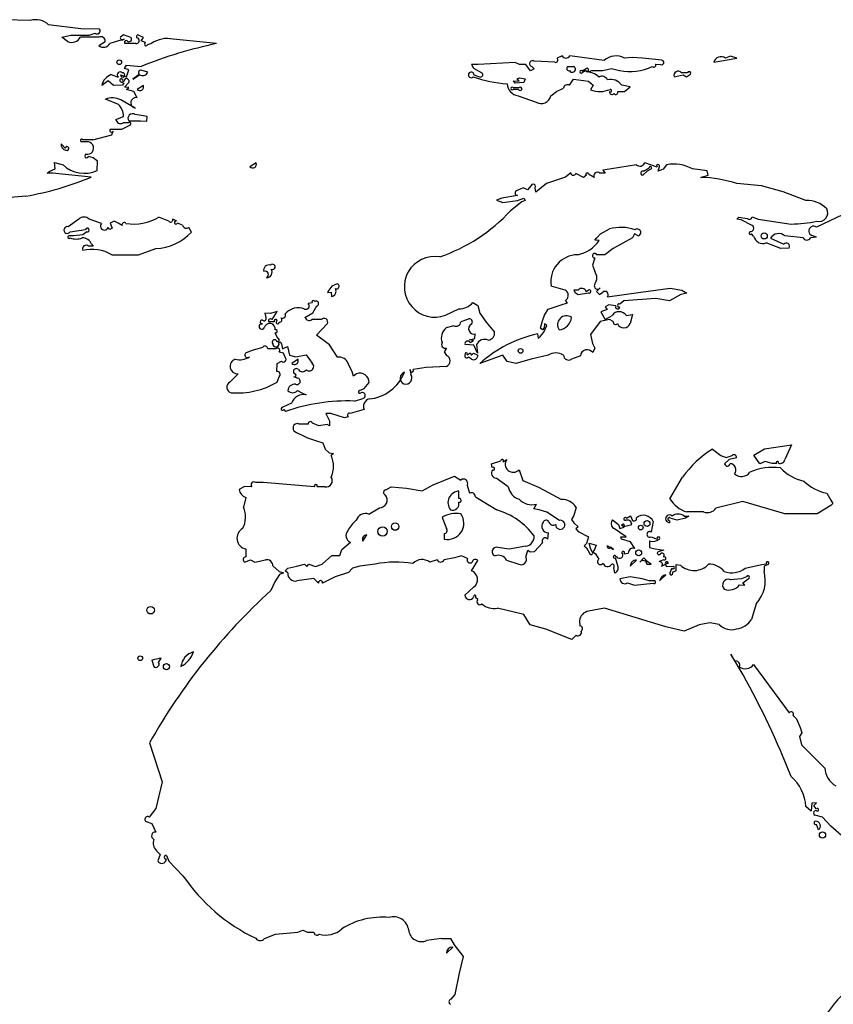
# Model space of a CAD drawing. Extents: x 0 to 10, y 0 to 4.8.
# Tile 7 of 11: x 4.2 to 6.2, y 2.5 to 4.8. Entities that reach past the tile are written whole.
import ezdxf

# ---------------------------------------------------------------- set-up
doc = ezdxf.new("R2010")
doc.units = 0

msp = doc.modelspace()

# ---------------------------------------------------------------- linework, layer by layer
at = {"layer": 'Default', "color": 7, "linetype": 'CONTINUOUS'}
for p, q in [((4.236996, 4.8125), (4.177296, 4.813844)), ((4.358293, 4.7925), (4.281041, 4.80237)), ((4.402784, 4.791974), (4.358293, 4.7925)), ((4.378163, 4.777465), (4.392234, 4.7825)), ((4.312484, 4.772483), (4.334218, 4.7775)), ((4.326356, 4.7625), (4.312484, 4.772483)), ((4.334218, 4.7775), (4.378163, 4.777465)), ((4.401026, 4.7725), (4.356901, 4.772529)), ((4.401174, 4.752612), (4.415902, 4.762332)), ((4.46172, 4.767837), (4.42734, 4.75724)), ((4.459872, 4.778124), (4.452641, 4.772606)), ((4.477755, 4.772071), (4.459872, 4.778124)), ((4.489579, 4.757282), (4.463442, 4.757144)), ((4.507831, 4.771941), (4.497734, 4.776484)), ((4.502017, 4.763576), (4.507831, 4.771941)), ((4.512756, 4.759859), (4.502017, 4.763576)), ((4.527227, 4.757309), (4.517656, 4.754168)), ((4.682734, 4.757163), (4.578804, 4.7675)), ((5.397286, 4.712034), (5.308803, 4.707391)), ((5.407577, 4.707432), (5.397286, 4.712034)), ((5.49217, 4.7125), (5.44245, 4.71525)), ((5.509359, 4.727686), (5.497531, 4.722529)), ((5.609737, 4.717193), (5.528093, 4.727802)), ((5.677314, 4.723975), (5.658836, 4.7225)), ((5.701533, 4.7225), (5.677314, 4.723975)), ((5.748231, 4.717261), (5.701533, 4.7225)), ((5.8725, 4.7125), (5.927352, 4.72262)), ((5.912366, 4.7275), (5.900099, 4.722213)), ((5.927352, 4.72262), (5.912366, 4.7275)), ((4.462285, 4.6978), (4.467346, 4.705817)), ((4.472729, 4.694659), (4.462285, 4.6978)), ((4.467346, 4.705817), (4.502565, 4.702577)), ((4.467575, 4.677585), (4.472729, 4.694659)), ((4.518071, 4.689096), (4.504723, 4.6925)), ((5.308803, 4.707391), (5.29257, 4.707563)), ((5.29257, 4.707563), (5.297263, 4.69817)), ((5.297263, 4.69817), (5.317633, 4.687331)), ((5.42261, 4.707351), (5.407577, 4.707432)), ((5.433833, 4.69213), (5.42261, 4.707351)), ((5.44292, 4.696674), (5.433833, 4.69213)), ((5.43678, 4.702739), (5.44292, 4.696674)), ((5.522414, 4.702401), (5.536758, 4.7025)), ((5.557398, 4.692418), (5.566758, 4.6975)), ((5.565067, 4.6925), (5.5575, 4.6875)), ((5.571898, 4.6894), (5.580718, 4.6925)), ((5.58274, 4.686732), (5.571898, 4.6894)), ((5.580718, 4.6925), (5.606943, 4.6925)), ((5.606943, 4.6925), (5.627311, 4.697646)), ((5.627311, 4.697646), (5.646994, 4.6925)), ((5.733049, 4.707791), (5.744706, 4.7075)), ((5.809186, 4.6875), (5.795064, 4.6875)), ((4.423706, 4.66787), (4.408054, 4.657208)), ((4.436408, 4.657418), (4.423706, 4.66787)), ((4.430346, 4.683117), (4.447145, 4.677273)), ((4.452464, 4.666826), (4.460763, 4.662854)), ((4.452639, 4.682614), (4.467575, 4.677585)), ((4.460763, 4.662854), (4.457721, 4.657496)), ((4.462177, 4.653037), (4.4725, 4.664079)), ((4.497832, 4.683248), (4.4825, 4.6725)), ((4.4825, 4.6725), (4.498364, 4.682848)), ((5.298567, 4.682135), (5.311683, 4.677415)), ((5.3975, 4.6625), (5.393382, 4.66785)), ((5.393382, 4.66785), (5.406762, 4.66717)), ((5.417619, 4.664385), (5.3975, 4.6625)), ((5.402255, 4.67286), (5.407559, 4.675296)), ((5.406762, 4.66717), (5.402255, 4.67286)), ((5.407559, 4.675296), (5.421257, 4.67287)), ((5.421257, 4.67287), (5.417619, 4.664385)), ((5.527437, 4.657443), (5.536657, 4.672553)), ((5.536657, 4.672553), (5.5727, 4.667104)), ((5.5727, 4.667104), (5.584152, 4.657657)), ((5.7775, 4.6775), (5.798711, 4.6825)), ((5.798711, 4.6825), (5.807403, 4.677626)), ((5.807403, 4.677626), (5.814096, 4.682668)), ((4.457721, 4.657496), (4.436408, 4.657418)), ((4.472685, 4.652253), (4.462177, 4.653037)), ((4.467453, 4.64745), (4.472685, 4.652253)), ((4.485111, 4.642789), (4.467453, 4.64745)), ((4.49271, 4.627814), (4.485111, 4.642789)), ((4.50761, 4.657367), (4.4925, 4.6475)), ((5.392312, 4.652503), (5.406758, 4.6525)), ((5.405067, 4.6475), (5.3925, 4.6475)), ((5.482548, 4.632554), (5.49609, 4.6425)), ((5.49609, 4.6425), (5.512653, 4.650875)), ((5.584152, 4.657657), (5.577067, 4.646627)), ((5.642989, 4.642774), (5.658756, 4.6425)), ((5.672634, 4.653987), (5.652032, 4.657482)), ((5.658756, 4.6425), (5.672634, 4.653987)), ((4.447831, 4.611759), (4.416939, 4.624019)), ((4.48783, 4.603055), (4.453486, 4.622378)), ((5.404283, 4.6325), (5.4475, 4.6175)), ((4.441931, 4.575916), (4.459707, 4.582558)), ((4.472146, 4.5675), (4.458978, 4.5675)), ((4.4725, 4.5725), (4.500991, 4.5725)), ((4.516587, 4.582853), (4.487896, 4.5875)), ((4.500991, 4.5725), (4.516105, 4.572131)), ((4.516105, 4.572131), (4.516587, 4.582853)), ((4.42841, 4.552853), (4.456112, 4.5525)), ((4.432303, 4.539434), (4.435316, 4.547813)), ((4.456112, 4.5525), (4.474882, 4.562524)), ((4.372131, 4.5225), (4.360372, 4.522277)), ((4.38672, 4.5275), (4.36316, 4.5275)), ((4.38672, 4.5275), (4.432303, 4.539434)), ((4.311144, 4.517616), (4.320393, 4.507279)), ((4.387598, 4.483722), (4.376072, 4.4875)), ((4.397868, 4.476353), (4.387598, 4.483722)), ((4.397136, 4.454065), (4.397868, 4.476353)), ((4.277583, 4.447427), (4.283497, 4.4525)), ((4.283497, 4.4525), (4.296648, 4.45774)), ((4.296648, 4.45774), (4.295182, 4.472751)), ((4.295182, 4.472751), (4.31542, 4.467282)), ((4.77761, 4.472367), (4.7625, 4.4625)), ((5.627634, 4.4575), (5.606882, 4.454679)), ((5.606882, 4.454679), (5.61265, 4.44769)), ((5.68714, 4.4675), (5.627634, 4.4575)), ((5.713214, 4.452461), (5.7025, 4.4425)), ((5.704336, 4.452317), (5.717435, 4.460327)), ((5.73651, 4.46214), (5.70733, 4.472212)), ((5.72175, 4.45726), (5.713214, 4.452461)), ((5.739098, 4.452138), (5.742553, 4.463348)), ((5.751184, 4.457293), (5.739098, 4.452138)), ((5.759211, 4.4675), (5.751184, 4.457293)), ((5.856368, 4.452867), (5.821142, 4.4575)), ((5.859173, 4.44234), (5.856368, 4.452867)), ((4.289867, 4.4475), (4.277583, 4.447427)), ((4.382712, 4.437795), (4.289867, 4.4475)), ((5.5175, 4.437513), (5.472484, 4.4225)), ((5.530023, 4.448125), (5.5175, 4.437513)), ((5.560643, 4.436902), (5.542273, 4.446944)), ((5.567525, 4.442527), (5.560643, 4.436902)), ((5.58641, 4.437134), (5.572524, 4.445118)), ((5.61265, 4.44769), (5.599532, 4.4475)), ((5.841649, 4.437154), (5.859173, 4.44234)), ((5.416053, 4.412628), (5.402311, 4.406047)), ((5.426939, 4.407168), (5.416053, 4.412628)), ((5.435086, 4.417764), (5.426939, 4.407168)), ((5.446371, 4.402006), (5.445175, 4.412465)), ((5.472484, 4.4225), (5.446371, 4.402006)), ((5.986112, 4.4175), (5.927606, 4.422359)), ((6.038589, 4.4025), (5.986112, 4.4175)), ((5.365547, 4.3877), (5.352499, 4.382499)), ((5.352499, 4.382499), (5.367478, 4.377479)), ((5.40306, 4.394015), (5.365547, 4.3877)), ((5.367478, 4.377479), (5.402397, 4.382411)), ((5.402397, 4.382411), (5.417996, 4.38752)), ((5.420789, 4.382144), (5.412737, 4.37846)), ((5.417996, 4.38752), (5.420789, 4.382144)), ((6.092853, 4.382274), (6.038589, 4.4025)), ((5.412737, 4.37846), (5.386256, 4.3575)), ((4.353077, 4.337729), (4.327638, 4.319275)), ((4.407714, 4.327176), (4.377874, 4.337512)), ((4.437502, 4.332498), (4.427891, 4.327699)), ((4.447525, 4.327473), (4.437502, 4.332498)), ((4.568496, 4.3325), (4.544677, 4.3425)), ((4.587639, 4.332673), (4.577971, 4.337768)), ((5.927655, 4.337376), (5.93264, 4.3425)), ((5.937681, 4.33599), (5.927655, 4.337376)), ((5.93264, 4.3425), (5.952369, 4.33932)), ((5.964537, 4.322409), (5.937681, 4.33599)), ((5.963845, 4.343034), (5.978764, 4.337603)), ((5.978764, 4.337603), (6.057639, 4.325727)), ((6.18011, 4.348124), (6.11774, 4.318343)), ((4.33259, 4.3075), (4.369158, 4.3125)), ((4.427358, 4.312715), (4.423476, 4.317568)), ((4.432615, 4.316146), (4.427358, 4.312715)), ((4.427891, 4.327699), (4.432615, 4.316146)), ((4.456814, 4.322179), (4.447525, 4.327473)), ((4.601396, 4.322866), (4.589241, 4.327669)), ((4.6225, 4.306636), (4.616283, 4.31787)), ((5.601283, 4.302282), (5.622663, 4.314131)), ((4.340663, 4.2975), (4.329267, 4.297852)), ((4.362527, 4.299863), (4.340663, 4.2975)), ((4.372293, 4.307068), (4.362527, 4.299863)), ((5.587745, 4.287323), (5.592629, 4.292687)), ((5.597858, 4.286529), (5.587745, 4.287323)), ((5.592629, 4.292687), (5.601283, 4.302282)), ((5.678008, 4.292721), (5.631799, 4.267538)), ((5.682296, 4.302199), (5.678008, 4.292721)), ((5.691293, 4.297404), (5.682296, 4.302199)), ((5.96774, 4.296608), (5.962701, 4.302101)), ((6.008187, 4.292263), (6.03973, 4.2775)), ((6.085815, 4.292857), (6.042585, 4.297425)), ((6.118117, 4.294646), (6.103722, 4.29287)), ((6.118117, 4.294646), (6.107306, 4.298198)), ((4.387493, 4.272493), (4.376521, 4.2725)), ((4.383272, 4.27726), (4.387493, 4.272493)), ((4.49619, 4.25213), (4.53728, 4.266994)), ((5.631799, 4.267538), (5.612068, 4.252244)), ((6.032428, 4.2675), (5.997588, 4.280447)), ((6.052829, 4.268231), (6.032428, 4.2675)), ((4.4325, 4.2525), (4.49619, 4.25213)), ((5.587726, 4.244639), (5.582445, 4.22756)), ((5.612068, 4.252244), (5.59234, 4.2525)), ((5.582445, 4.22756), (5.587541, 4.212463)), ((4.951519, 4.167264), (4.947905, 4.162254)), ((4.958829, 4.1775), (4.951519, 4.167264)), ((4.971115, 4.18262), (4.958829, 4.1775)), ((5.516806, 4.167738), (5.482974, 4.177231)), ((5.547653, 4.167743), (5.537805, 4.167706)), ((5.537805, 4.167706), (5.540778, 4.162333)), ((5.574096, 4.168071), (5.567267, 4.163532)), ((5.600775, 4.172855), (5.591917, 4.1642)), ((5.697523, 4.1625), (5.76758, 4.172571)), ((5.76758, 4.172571), (5.795707, 4.16785)), ((5.795707, 4.16785), (5.808117, 4.160351)), ((4.947905, 4.162254), (4.956982, 4.162782)), ((4.956982, 4.162782), (4.9575, 4.1525)), ((5.517379, 4.142646), (5.522147, 4.147511)), ((5.540778, 4.162333), (5.5475, 4.1575)), ((5.5475, 4.1575), (5.572291, 4.161199)), ((5.591917, 4.1642), (5.599168, 4.156921)), ((5.599168, 4.156921), (5.606676, 4.162551)), ((5.618265, 4.152099), (5.697523, 4.1625)), ((5.733544, 4.1475), (5.657463, 4.142459)), ((5.766232, 4.142396), (5.733544, 4.1475)), ((5.793131, 4.1575), (5.766232, 4.142396)), ((5.808117, 4.160351), (5.793131, 4.1575)), ((4.911628, 4.137151), (4.902147, 4.135751)), ((4.912865, 4.113571), (4.922525, 4.129873)), ((5.230451, 4.107713), (5.262705, 4.122922)), ((5.295771, 4.137854), (5.307857, 4.130816)), ((5.307857, 4.130816), (5.312284, 4.112643)), ((5.4675, 4.108061), (5.47647, 4.122574)), ((5.47647, 4.122574), (5.507464, 4.132461)), ((5.507464, 4.132461), (5.522604, 4.137622)), ((5.522604, 4.137622), (5.517379, 4.142646)), ((5.617614, 4.121153), (5.601905, 4.115681)), ((5.62125, 4.1325), (5.612164, 4.128072)), ((5.612164, 4.128072), (5.617614, 4.121153)), ((5.6378, 4.130207), (5.62125, 4.1325)), ((5.657463, 4.142459), (5.647652, 4.134195)), ((4.81174, 4.112166), (4.798104, 4.112804)), ((4.798104, 4.112804), (4.800991, 4.102681)), ((4.827852, 4.116599), (4.81174, 4.112166)), ((4.815472, 4.097171), (4.827852, 4.116599)), ((4.894234, 4.102646), (4.912865, 4.113571)), ((4.933345, 4.0975), (4.910366, 4.0975)), ((5.283353, 4.097846), (5.267294, 4.092077)), ((5.312284, 4.112643), (5.327861, 4.090872)), ((5.462373, 4.093938), (5.4675, 4.108061)), ((5.622653, 4.097502), (5.600325, 4.092731)), ((5.601905, 4.115681), (5.612211, 4.097292)), ((5.612211, 4.097292), (5.628857, 4.107384)), ((5.631718, 4.09274), (5.622653, 4.097502)), ((5.663175, 4.107181), (5.677667, 4.109224)), ((5.677667, 4.109224), (5.6725, 4.088286)), ((4.820914, 4.092137), (4.807813, 4.09229)), ((4.921875, 4.059974), (4.947513, 4.087114)), ((5.250355, 4.0825), (5.232224, 4.077507)), ((5.327861, 4.090872), (5.347952, 4.067517)), ((5.457488, 4.077133), (5.462373, 4.093938)), ((5.462652, 4.072738), (5.457488, 4.077133)), ((5.466898, 4.077269), (5.462652, 4.072738)), ((5.46601, 4.067316), (5.47252, 4.082995)), ((5.467385, 4.08736), (5.466898, 4.077269)), ((5.47252, 4.082995), (5.467385, 4.08736)), ((5.600325, 4.092731), (5.577137, 4.061459)), ((4.822132, 4.066048), (4.828256, 4.052544)), ((4.952635, 4.037301), (4.921875, 4.059974)), ((5.286988, 4.048718), (5.300591, 4.05216)), ((5.300591, 4.05216), (5.301587, 4.062853)), ((5.450967, 4.063063), (5.452403, 4.052614)), ((5.452403, 4.052614), (5.45745, 4.057443)), ((5.45745, 4.057443), (5.46601, 4.067316)), ((5.577137, 4.061459), (5.5825, 4.040056)), ((4.792332, 4.030906), (4.767735, 4.023496)), ((4.824676, 4.0275), (4.805165, 4.027247)), ((4.837714, 4.039554), (4.840592, 4.027307)), ((4.840592, 4.027307), (4.852081, 4.032773)), ((4.852081, 4.032773), (4.854689, 4.022562)), ((4.97243, 4.007584), (4.952635, 4.037301)), ((5.232679, 4.02931), (5.227241, 4.019877)), ((5.29787, 4.036258), (5.277176, 4.03804)), ((5.297771, 4.047086), (5.286988, 4.048718)), ((5.289094, 4.042138), (5.297771, 4.047086)), ((5.306654, 4.017075), (5.29787, 4.036258)), ((5.304907, 4.037481), (5.306654, 4.017075)), ((5.5825, 4.040056), (5.587634, 4.02899)), ((5.587634, 4.02899), (5.582738, 4.01844)), ((4.767735, 4.023496), (4.753467, 4.017858)), ((4.842739, 4.016778), (4.832142, 4.019178)), ((4.8475, 4.00562), (4.842739, 4.016778)), ((4.854689, 4.022562), (4.856956, 4.012476)), ((4.856956, 4.012476), (4.872301, 4.007891)), ((4.87761, 4.002367), (4.8625, 3.9925)), ((4.872301, 4.007891), (4.897058, 4.012759)), ((4.897058, 4.012759), (4.911455, 3.992733)), ((5.227241, 4.019877), (5.23274, 4.011744)), ((5.282259, 4.013323), (5.289096, 4.018071)), ((5.2925, 4.0025), (5.285533, 4.007835)), ((5.289096, 4.018071), (5.292509, 4.012491)), ((5.292509, 4.012491), (5.297304, 4.01712)), ((5.297304, 4.01712), (5.307694, 4.012237)), ((5.367924, 4.012515), (5.3125, 3.9925)), ((5.377767, 3.997312), (5.367924, 4.012515)), ((5.435274, 4.002738), (5.398684, 3.9925)), ((5.476462, 4.012137), (5.435274, 4.002738)), ((5.553115, 4.010402), (5.531879, 4.0025)), ((4.827144, 3.973449), (4.827355, 3.992312)), ((4.827355, 3.992312), (4.838019, 3.997783)), ((5.0075, 3.972412), (4.997664, 3.99223)), ((5.183903, 3.983044), (5.153241, 3.977831)), ((5.232497, 3.985013), (5.183903, 3.983044)), ((5.398684, 3.9925), (5.377767, 3.997312)), ((4.734264, 3.967673), (4.714664, 3.9475)), ((4.827737, 3.947879), (4.832676, 3.960712)), ((4.866954, 3.961081), (4.877468, 3.957505)), ((5.01064, 3.961902), (5.0075, 3.972412)), ((5.017762, 3.9675), (5.01064, 3.961902)), ((5.14584, 3.978079), (5.1475, 3.965744)), ((5.024892, 3.927788), (5.035614, 3.932381)), ((5.035614, 3.932381), (5.047574, 3.946472)), ((4.87602, 3.927867), (4.886776, 3.9225)), ((4.886776, 3.9225), (4.897286, 3.91734)), ((5.012375, 3.9025), (5.032735, 3.908509)), ((4.862412, 3.897427), (4.841224, 3.887605)), ((4.843838, 3.882613), (4.8475, 3.8775)), ((4.95624, 3.8725), (4.944243, 3.872853)), ((4.944243, 3.872853), (4.946382, 3.867727)), ((4.946382, 3.867727), (4.952784, 3.855071)), ((4.973472, 3.8675), (4.95624, 3.8725)), ((4.988732, 3.8625), (4.973472, 3.8675)), ((4.997789, 3.864889), (4.988732, 3.8625)), ((5.035771, 3.882146), (5.002706, 3.872927)), ((4.902159, 3.847278), (4.880642, 3.8475)), ((4.927737, 3.843174), (4.912492, 3.849961)), ((4.94773, 3.846415), (4.927737, 3.843174)), ((4.952793, 3.843058), (4.94773, 3.846415)), ((4.952784, 3.855071), (4.952793, 3.843058)), ((4.921594, 3.807441), (4.937061, 3.802758)), ((4.937061, 3.802758), (4.942505, 3.787495)), ((5.993495, 3.78786), (6.058292, 3.7975)), ((6.058292, 3.7975), (6.042437, 3.762425)), ((4.942505, 3.787495), (4.952279, 3.778691)), ((4.952279, 3.778691), (4.962732, 3.777165)), ((4.962732, 3.777165), (4.957228, 3.772083)), ((5.869641, 3.787726), (5.88908, 3.772137)), ((5.88908, 3.772137), (5.901927, 3.767164)), ((5.901927, 3.767164), (5.916425, 3.7725)), ((5.926295, 3.76713), (5.909028, 3.762865)), ((5.968104, 3.772732), (5.993495, 3.78786)), ((5.9825, 3.7525), (5.968104, 3.772732)), ((5.340202, 3.752748), (5.362517, 3.759915)), ((5.342261, 3.74342), (5.340202, 3.752748)), ((5.368699, 3.756992), (5.377006, 3.762805)), ((5.909028, 3.762865), (5.898333, 3.752259)), ((5.995323, 3.757731), (5.9825, 3.7525)), ((6.012294, 3.752925), (5.995323, 3.757731)), ((6.022682, 3.752826), (6.012294, 3.752925)), ((5.200571, 3.702161), (5.252232, 3.7225)), ((5.252232, 3.7225), (5.26728, 3.713697)), ((5.406362, 3.737996), (5.415618, 3.71262)), ((5.767139, 3.668515), (5.7975, 3.720523)), ((4.749501, 3.697832), (4.737145, 3.690777)), ((4.767223, 3.697307), (4.749501, 3.697832)), ((4.794396, 3.707691), (4.776656, 3.7075)), ((4.917221, 3.697306), (4.794396, 3.707691)), ((4.94213, 3.6975), (4.92313, 3.69719)), ((5.087418, 3.690416), (5.100257, 3.69774)), ((5.100257, 3.69774), (5.137372, 3.694335)), ((5.174519, 3.6875), (5.200571, 3.702161)), ((5.282422, 3.701434), (5.287605, 3.68241)), ((5.380651, 3.697625), (5.35188, 3.717733)), ((5.415618, 3.71262), (5.452802, 3.696903)), ((5.452802, 3.696903), (5.507699, 3.667348)), ((5.137372, 3.694335), (5.174519, 3.6875)), ((5.262145, 3.669216), (5.262766, 3.687037)), ((5.302276, 3.673655), (5.353162, 3.642534)), ((6.14268, 3.68218), (6.1525, 3.665499)), ((4.752673, 3.672263), (4.747133, 3.648972)), ((5.441876, 3.64485), (5.447865, 3.655966)), ((5.941832, 3.6625), (5.877296, 3.646157)), ((6.0425, 3.6325), (5.941832, 3.6625)), ((6.152615, 3.65259), (6.119344, 3.6325)), ((6.1525, 3.665499), (6.15713, 3.657694)), ((6.15713, 3.657694), (6.152615, 3.65259)), ((5.047177, 3.632286), (5.072361, 3.647502)), ((5.454191, 3.642662), (5.441876, 3.64485)), ((5.472733, 3.636463), (5.454191, 3.642662)), ((5.502982, 3.617283), (5.472733, 3.636463)), ((5.537867, 3.628983), (5.53214, 3.619149)), ((5.542917, 3.648316), (5.537867, 3.628983)), ((5.66321, 3.6225), (5.673302, 3.627913)), ((5.673302, 3.627913), (5.678053, 3.617208)), ((5.801272, 3.6275), (5.812761, 3.627108)), ((5.812761, 3.627108), (5.804361, 3.6225)), ((5.848037, 3.6375), (5.807655, 3.637376)), ((6.119344, 3.6325), (6.0425, 3.6325)), ((5.222344, 3.624148), (5.2325, 3.597638)), ((5.53214, 3.619149), (5.537358, 3.610949)), ((5.537358, 3.610949), (5.547877, 3.601813)), ((5.630174, 3.618123), (5.644395, 3.607691)), ((5.644395, 3.607691), (5.647269, 3.597865)), ((5.658091, 3.600718), (5.651933, 3.605936)), ((5.657439, 3.602572), (5.675993, 3.607134)), ((5.727704, 3.614484), (5.72285, 3.589287)), ((5.765541, 3.617606), (5.7675, 3.6125)), ((5.784796, 3.6175), (5.767693, 3.622503)), ((5.804361, 3.6225), (5.784796, 3.6175)), ((5.0325, 3.5675), (5.04261, 3.582367)), ((5.227135, 3.58596), (5.2275, 3.5725)), ((5.475179, 3.572203), (5.476581, 3.587739)), ((5.547877, 3.601813), (5.54211, 3.596771)), ((5.54211, 3.596771), (5.547586, 3.590439)), ((5.547586, 3.590439), (5.572395, 3.577584)), ((5.66289, 3.578227), (5.632268, 3.598546)), ((5.647269, 3.597865), (5.658091, 3.600718)), ((4.982686, 3.54784), (5.002792, 3.564865)), ((5.422452, 3.555241), (5.382737, 3.548472)), ((5.443478, 3.542432), (5.4625, 3.563307)), ((5.567516, 3.562073), (5.562071, 3.556642)), ((5.562071, 3.556642), (5.56774, 3.55176)), ((5.572395, 3.577584), (5.567516, 3.562073)), ((5.5775, 3.550652), (5.573796, 3.56287)), ((5.573796, 3.56287), (5.591318, 3.557869)), ((5.591318, 3.557869), (5.586852, 3.547265)), ((5.617384, 3.557361), (5.6325, 3.5475)), ((5.649554, 3.577827), (5.66289, 3.578227)), ((5.651893, 3.572471), (5.649554, 3.577827)), ((5.672868, 3.566039), (5.651893, 3.572471)), ((5.683125, 3.55), (5.672868, 3.566039)), ((5.718335, 3.567922), (5.718459, 3.552143)), ((5.72239, 3.577593), (5.736957, 3.572211)), ((4.7525, 3.549109), (4.752757, 3.530134)), ((4.935351, 3.5125), (4.958362, 3.532848)), ((4.958362, 3.532848), (4.977852, 3.533405)), ((4.977852, 3.533405), (4.982686, 3.54784)), ((5.268602, 3.532583), (5.251921, 3.527527)), ((5.282848, 3.525677), (5.268602, 3.532583)), ((5.382737, 3.548472), (5.355617, 3.5525)), ((5.4225, 3.529478), (5.427276, 3.546344)), ((5.427276, 3.546344), (5.432992, 3.542225)), ((5.432992, 3.542225), (5.443478, 3.542432)), ((5.56774, 3.55176), (5.576181, 3.537389)), ((5.580401, 3.542579), (5.5775, 3.550652)), ((5.586852, 3.547265), (5.583156, 3.542264)), ((5.583156, 3.542264), (5.589113, 3.537335)), ((5.589113, 3.537335), (5.5975, 3.524388)), ((5.6325, 3.5475), (5.625272, 3.552808)), ((5.636291, 3.53301), (5.643118, 3.5275)), ((5.657545, 3.537458), (5.667866, 3.53902)), ((5.718459, 3.552143), (5.732388, 3.549426)), ((5.732388, 3.549426), (5.753056, 3.546018)), ((5.753056, 3.546018), (5.741817, 3.542536)), ((4.74994, 3.517218), (4.763853, 3.522615)), ((4.763853, 3.522615), (4.774486, 3.5175)), ((4.774486, 3.5175), (4.799604, 3.5225)), ((4.817174, 3.50821), (4.832464, 3.494818)), ((4.874717, 3.5075), (4.893518, 3.512572)), ((4.893518, 3.512572), (4.898545, 3.507025)), ((4.898545, 3.507025), (4.903801, 3.51287)), ((4.903801, 3.51287), (4.919541, 3.506889)), ((4.919541, 3.506889), (4.935351, 3.5125)), ((5.062426, 3.5125), (5.025487, 3.507708)), ((5.210778, 3.522855), (5.192631, 3.517498)), ((5.251921, 3.527527), (5.226895, 3.522529)), ((5.2925, 3.496529), (5.307858, 3.521537)), ((5.37624, 3.522397), (5.405586, 3.51284)), ((5.6425, 3.508761), (5.637309, 3.527632)), ((5.6725, 3.5075), (5.687816, 3.52198)), ((5.704738, 3.5275), (5.695375, 3.517276)), ((5.715664, 3.517317), (5.704738, 3.5275)), ((5.7125, 3.5125), (5.722579, 3.512589)), ((5.722579, 3.512589), (5.715664, 3.517317)), ((5.752889, 3.522487), (5.742026, 3.51854)), ((5.747603, 3.50741), (5.757176, 3.512319)), ((5.782573, 3.496481), (5.782176, 3.511799)), ((5.782176, 3.511799), (5.792553, 3.510268)), ((5.947498, 3.502637), (5.987272, 3.511387)), ((5.987272, 3.511387), (5.997739, 3.51321)), ((6.002554, 3.511645), (5.993066, 3.507795)), ((4.832953, 3.487763), (4.822187, 3.470317)), ((4.832464, 3.494818), (4.842781, 3.492063)), ((4.842781, 3.492063), (4.832953, 3.487763)), ((4.846995, 3.496319), (4.852985, 3.502773)), ((4.852862, 3.491475), (4.846995, 3.496319)), ((4.852985, 3.502773), (4.874717, 3.5075)), ((4.998096, 3.492731), (4.966703, 3.482259)), ((5.007781, 3.502695), (4.998096, 3.492731)), ((5.025487, 3.507708), (5.007781, 3.502695)), ((5.6325, 3.503465), (5.634458, 3.491894)), ((5.7425, 3.4725), (5.757769, 3.487027)), ((5.760369, 3.507275), (5.775836, 3.507859)), ((5.771611, 3.502558), (5.767427, 3.491501)), ((5.782573, 3.496481), (5.772928, 3.492754)), ((5.993066, 3.507795), (5.9925, 3.495747)), ((4.822187, 3.470317), (4.812337, 3.449199)), ((4.915289, 3.47812), (4.875168, 3.4725)), ((4.926819, 3.467125), (4.915289, 3.47812)), ((4.966703, 3.482259), (4.936154, 3.467386)), ((5.672591, 3.482384), (5.647672, 3.477622)), ((5.666017, 3.4675), (5.6825, 3.4625)), ((5.700723, 3.4775), (5.672591, 3.482384)), ((5.6825, 3.4625), (5.72726, 3.466744)), ((5.718135, 3.4725), (5.700723, 3.4775)), ((5.730965, 3.472865), (5.718135, 3.4725)), ((5.93886, 3.477384), (5.912445, 3.475278)), ((5.933855, 3.46287), (5.946838, 3.462183)), ((5.95051, 3.4825), (5.93886, 3.477384)), ((5.942129, 3.46817), (5.95472, 3.477556)), ((5.946838, 3.462183), (5.942129, 3.46817)), ((5.277077, 3.438337), (5.297661, 3.457617)), ((5.307514, 3.427908), (5.302292, 3.432936)), ((5.97371, 3.417719), (5.962713, 3.380453)), ((5.418007, 3.39228), (5.354493, 3.4075)), ((5.433266, 3.36726), (5.418007, 3.39228)), ((5.610687, 3.4075), (5.572523, 3.399886)), ((5.757285, 3.362972), (5.610687, 3.4075)), ((5.470509, 3.357295), (5.433266, 3.36726)), ((5.551344, 3.377276), (5.552188, 3.364691)), ((5.837299, 3.3671), (5.801138, 3.352383)), ((5.862928, 3.372516), (5.837299, 3.3671)), ((5.885395, 3.367821), (5.862928, 3.372516)), ((5.5325, 3.3325), (5.470509, 3.357295)), ((5.801138, 3.352383), (5.757285, 3.362972)), ((5.542766, 3.342688), (5.5325, 3.3325)), ((5.942521, 3.247478), (5.912956, 3.297288)), ((5.912956, 3.297288), (5.92233, 3.280751)), ((4.550015, 3.287777), (4.527922, 3.282753)), ((4.527922, 3.282753), (4.5325, 3.2675)), ((4.543965, 3.277687), (4.550015, 3.287777)), ((5.967559, 3.272554), (6.05266, 3.157372)), ((6.062318, 3.150674), (6.070464, 3.142591)), ((6.070464, 3.142591), (6.079066, 3.122327)), ((6.082859, 3.109162), (6.077314, 3.100643)), ((6.079066, 3.122327), (6.082859, 3.109162)), ((4.5225, 3.085602), (4.5525, 2.991812)), ((6.077314, 3.100643), (6.082326, 3.080726)), ((6.082326, 3.080726), (6.137739, 3.02473)), ((4.5525, 2.991812), (4.537834, 2.92826)), ((4.537834, 2.92826), (4.521874, 2.907191)), ((6.105379, 2.92218), (6.092299, 2.932902)), ((6.107153, 2.940667), (6.105379, 2.92218)), ((6.117839, 2.94192), (6.107153, 2.940667)), ((6.111919, 2.935819), (6.117839, 2.94192)), ((6.117437, 2.927574), (6.111919, 2.935819)), ((4.514395, 2.897158), (4.527632, 2.892333)), ((6.132305, 2.907649), (6.114309, 2.912151)), ((6.152418, 2.886403), (6.132305, 2.907649)), ((4.527632, 2.892333), (4.537792, 2.872038)), ((6.1225, 2.8775), (6.117755, 2.889849)), ((6.2025, 2.8425), (6.152418, 2.886403)), ((4.539168, 2.827343), (4.547881, 2.818198)), ((4.547881, 2.818198), (4.542171, 2.803232)), ((4.562693, 2.816075), (4.568236, 2.802261)), ((4.568236, 2.802261), (4.60239, 2.767649)), ((4.877547, 2.6325), (4.889493, 2.637705)), ((4.889493, 2.637705), (4.900573, 2.6325)), ((4.797319, 2.617177), (4.823583, 2.627865)), ((4.823583, 2.627865), (4.877547, 2.6325)), ((4.900573, 2.6325), (4.915726, 2.632851)), ((5.221061, 2.6175), (5.185147, 2.6125)), ((5.221061, 2.6175), (5.242766, 2.617035)), ((5.242766, 2.617035), (5.250815, 2.602654)), ((5.2325, 2.5825), (5.247769, 2.597027)), ((5.250815, 2.602654), (5.2725, 2.574334)), ((5.2725, 2.574334), (5.262832, 2.534495)), ((5.262832, 2.534495), (5.252444, 2.483374)), ((5.252444, 2.483374), (5.24361, 2.472416))]:
    msp.add_line(p, q, dxfattribs=at)
for centre, radius in [((4.449933, 4.712555), 0.00561), ((5.992894, 4.297523), 0.007371), ((5.410124, 4.022503), 0.005649), ((5.110055, 3.602433), 0.009023), ((5.697569, 3.599948), 0.005629), ((5.712617, 3.609497), 0.006998), ((5.079916, 3.590798), 0.011129), ((5.692617, 3.539497), 0.006998), ((4.525055, 3.402433), 0.009023), ((4.500069, 3.287448), 0.005575), ((4.56276, 3.267389), 0.007181), ((6.132445, 2.864933), 0.007434)]:
    msp.add_circle(centre, radius, dxfattribs=at)
for centre, radius, start, end in [((4.250008, 4.768257), 0.046117, 47.70704, 106.389058), ((4.39736, 4.787404), 0.007094, 223.730686, 400.117441), ((4.336566, 4.782933), 0.022842, 243.449409, 332.903493), ((4.405774, 4.763481), 0.010193, 353.528391, 477.767043), ((4.412372, 4.765584), 0.017137, 229.197957, 330.862196), ((4.457677, 4.771167), 0.005238, 164.050177, 320.525983), ((4.466906, 4.759957), 0.004462, 34.745678, 219.069064), ((4.473544, 4.767751), 0.006033, 240.494464, 405.742644), ((4.490671, 4.764311), 0.007113, 261.165036, 435.99002), ((4.49469, 4.774227), 0.00379, 36.548853, 232.702465), ((4.883854, 3.768697), 1.008719, 101.500818, 112.209437), ((4.514156, 4.756109), 0.004003, 110.468022, 330.997966), ((4.563928, 4.707178), 0.06213, 76.146601, 126.206968), ((5.438665, 4.709425), 0.006947, 56.980675, 254.256531), ((5.4936, 4.718183), 0.00586, 255.875072, 407.874034), ((5.518691, 4.733486), 0.010987, 211.860638, 328.844832), ((5.638204, 4.683607), 0.044027, 62.053889, 130.283892), ((5.747534, 4.711995), 0.005311, 237.818, 442.469068), ((5.889499, 4.708264), 0.017519, 52.770452, 166.006496), ((4.452271, 4.682211), 0.007118, 47.985191, 223.933304), ((4.457834, 4.68236), 0.005202, 177.203591, 458.83543), ((4.501559, 4.687664), 0.005779, 56.807146, 229.835142), ((4.50573, 4.693816), 0.013212, 236.113074, 339.071793), ((5.291859, 4.68239), 0.006713, 357.822552, 677.171187), ((5.313679, 4.682961), 0.005894, 250.206053, 407.857674), ((5.526248, 4.698113), 0.005751, 131.799981, 282.576166), ((5.534029, 4.695741), 0.007289, 206.404816, 428.007328), ((5.555191, 4.689912), 0.003339, 48.637105, 313.749902), ((5.568926, 4.693981), 0.004133, 200.992286, 481.63584), ((5.525705, 4.57803), 0.122757, 53.896927, 62.314414), ((5.670669, 4.818679), 0.128381, 259.373291, 295.18263), ((5.728896, 4.70555), 0.004719, 220.260506, 388.354059), ((5.787146, 4.680982), 0.010256, 39.460563, 199.847778), ((5.813195, 4.686663), 0.004096, 282.711757, 528.215002), ((4.444246, 4.648613), 0.037199, 111.942581, 166.640573), ((4.454831, 4.669621), 0.003662, 37.512885, 229.73805), ((4.459707, 4.669744), 0.002885, 133.109127, 384.959181), ((4.467318, 4.667382), 0.006145, 327.487713, 504.372263), ((5.404714, 4.993613), 0.333721, 251.130121, 265.38543), ((5.605087, 4.665411), 0.013746, 23.70125, 120.849431), ((5.625065, 4.639215), 0.032572, 34.112463, 103.117232), ((4.499088, 4.653914), 0.009195, 224.229802, 382.059593), ((5.40797, 4.662413), 0.030139, 182.737707, 262.972993), ((5.390193, 4.649918), 0.003342, 50.664362, 313.643694), ((5.408926, 4.648981), 0.004133, 200.992286, 481.63584), ((5.522404, 4.648848), 0.00996, 59.649499, 168.253448), ((5.599318, 4.704551), 0.062051, 248.986551, 293.491256), ((5.628799, 4.641795), 0.006374, 174.036721, 317.630874), ((5.624923, 4.644538), 0.003224, 220.199057, 465.658462), ((5.637594, 4.641313), 0.005589, 223.019431, 375.152012), ((4.433588, 4.587011), 0.04058, 60.635991, 114.221138), ((4.490006, 4.615486), 0.012621, 77.630282, 260.068717), ((5.460006, 4.636709), 0.022921, 236.933884, 349.555648), ((4.423865, 4.584997), 0.035925, 356.107393, 408.155042), ((4.453449, 4.577774), 0.011668, 189.164225, 298.284712), ((4.481667, 4.578493), 0.010952, 55.3329, 213.173569), ((4.474844, 4.565743), 0.00322, 270.671608, 506.92951), ((4.43144, 4.549754), 0.004335, 134.365192, 333.399402), ((4.360308, 4.525667), 0.00339, 32.733564, 271.085364), ((4.373346, 4.507493), 0.015056, 259.229058, 454.630055), ((4.323998, 4.515449), 0.013035, 170.432145, 263.402427), ((4.3248, 4.506368), 0.0045, 239.25988, 528.31824), ((4.371715, 4.488411), 0.00445, 105.411704, 348.185077), ((4.36595, 4.520468), 0.073362, 226.46664, 295.157079), ((4.769088, 4.468914), 0.009195, 224.229802, 382.059593), ((5.593802, 4.441264), 0.008468, 47.421188, 209.191726), ((5.695651, 4.476642), 0.012491, 227.048022, 339.223339), ((5.702565, 4.447568), 0.005068, 69.551479, 269.265388), ((5.720513, 4.460089), 0.003087, 293.606319, 535.589569), ((5.73918, 4.464503), 0.003565, 341.098306, 581.498231), ((5.776242, 4.376201), 0.092874, 61.088741, 100.566774), ((4.097108, 5.129858), 0.748679, 279.976664, 292.425146), ((5.53625, 4.448592), 0.006244, 184.285906, 344.700445), ((5.569402, 4.445023), 0.003123, 1.742898, 233.0543), ((5.836524, 4.150282), 0.286917, 71.491125, 88.9764), ((5.402889, 4.400043), 0.006031, 95.501849, 271.626309), ((5.440358, 4.415548), 0.005719, 327.374852, 517.211629), ((4.297267, 3.499168), 0.896106, 94.509269, 104.276909), ((6.093907, 4.312675), 0.069607, 45.625116, 90.86762), ((5.078882, 4.644361), 0.420438, 289.140515, 316.977077), ((6.124054, 4.352681), 0.020939, 255.937302, 387.742947), ((4.365361, 4.324492), 0.018058, 46.136077, 132.861714), ((4.484196, 4.443046), 0.117335, 261.066974, 301.027995), ((4.57275, 4.336004), 0.005511, 219.474474, 378.675714), ((4.585782, 4.32932), 0.003832, 61.017745, 334.480431), ((5.95745, 4.343208), 0.006397, 217.422685, 358.447642), ((6.047311, 4.707535), 0.381948, 271.549467, 280.813058), ((4.325543, 4.311465), 0.008086, 74.983378, 330.632678), ((4.37357, 4.311426), 0.004541, 253.657564, 526.320137), ((4.414601, 4.320741), 0.009425, 136.939482, 340.324517), ((4.461756, 4.323988), 0.005263, 36.707637, 200.106628), ((4.610395, 4.325002), 0.009249, 193.347759, 309.545444), ((5.649958, 4.211944), 0.10577, 71.30092, 104.955121), ((5.689165, 4.305566), 0.008435, 284.615999, 488.904299), ((5.959931, 4.315717), 0.008124, 266.583718, 415.455112), ((6.110893, 4.309115), 0.011491, 53.425489, 251.811835), ((4.330023, 4.294652), 0.003287, 103.294762, 319.003422), ((4.346894, 4.329919), 0.040095, 248.968091, 291.048791), ((4.362426, 4.270664), 0.021865, 17.557148, 92.966248), ((4.533784, 4.38593), 0.118987, 271.683352, 318.209702), ((5.528852, 4.334036), 0.083779, 282.171671, 325.454442), ((5.96024, 4.304362), 0.003342, 103.7424, 317.414847), ((5.989975, 4.302031), 0.022887, 193.706178, 289.428242), ((6.027635, 4.279855), 0.023069, 49.605259, 147.464467), ((6.094765, 4.297653), 0.010154, 208.182541, 331.897226), ((4.370515, 4.266061), 0.008806, 46.992559, 203.221351), ((4.38384, 4.162929), 0.101935, 61.486887, 102.128924), ((6.045877, 4.272296), 0.008054, 329.683151, 499.747325), ((5.20463, 4.175575), 0.072608, 80.400801, 290.831623), ((5.546624, 4.187644), 0.064497, 90.096188, 189.29161), ((5.587374, 4.25013), 0.005503, 25.508821, 273.671515), ((4.807893, 4.215631), 0.012474, 72.071775, 195.274818), ((4.802925, 4.210134), 0.012641, 268.075071, 397.194028), ((4.816421, 4.223164), 0.006386, 237.543244, 497.236162), ((4.798782, 4.204745), 0.008143, 297.167343, 471.033774), ((5.566533, 4.1972), 0.025967, 323.847387, 395.998459), ((4.956035, 4.165137), 0.012722, 276.612853, 389.274601), ((4.969906, 4.176712), 0.00603, 242.61323, 438.434422), ((5.509983, 4.155117), 0.014347, 327.98132, 421.60127), ((5.556448, 4.160921), 0.01113, 13.570355, 142.19767), ((5.574321, 4.164339), 0.003738, 237.123909, 453.438259), ((5.594476, 4.177866), 0.008049, 150.075234, 321.498095), ((5.612059, 4.156869), 0.007827, 322.447845, 493.458288), ((4.878239, 4.084902), 0.040588, 67.979404, 140.027369), ((4.896481, 4.130008), 0.008067, 247.979404, 405.389608), ((4.914381, 4.139407), 0.003559, 23.184902, 219.329702), ((4.920936, 4.135718), 0.006057, 285.207681, 482.828791), ((5.263341, 4.16559), 0.042673, 269.14703, 319.46161), ((5.642263, 4.127639), 0.005149, 150.084016, 359.260758), ((5.645775, 4.130947), 0.003751, 59.965348, 295.884385), ((4.796132, 4.099997), 0.005551, 226.672429, 388.913071), ((4.811679, 4.094674), 0.004541, 33.348721, 211.66519), ((4.823948, 4.094268), 0.003708, 357.851459, 575.085096), ((4.833091, 4.097173), 0.00619, 262.777185, 408.656343), ((4.841062, 4.107589), 0.006953, 236.057633, 389.156935), ((4.904047, 4.105549), 0.010233, 196.480907, 308.13823), ((4.939899, 4.091584), 0.008829, 329.588564, 497.92592), ((5.28732, 4.091515), 0.007472, 313.892113, 482.070111), ((5.520019, 4.084942), 0.021488, 56.087537, 215.382359), ((5.497608, 4.106786), 0.034633, 278.120925, 353.348972), ((5.645945, 4.09531), 0.020923, 34.56658, 144.75511), ((4.791017, 4.080841), 0.006718, 76.26114, 327.786939), ((4.791406, 4.091627), 0.004428, 78.03851, 285.808688), ((4.809923, 4.074712), 0.013465, 350.711893, 529.096313), ((4.828701, 4.090652), 0.003632, 106.765937, 366.012823), ((5.250855, 4.053504), 0.030386, 127.818644, 201.063648), ((5.255586, 4.093017), 0.011746, 243.553896, 355.411109), ((5.298416, 4.075028), 0.012581, 118.050103, 284.599639), ((5.637463, 4.091446), 0.005889, 167.303693, 321.249551), ((5.657178, 4.093775), 0.016275, 201.690521, 340.290987), ((4.824305, 4.069022), 0.003683, 233.838078, 467.276409), ((4.828929, 4.048654), 0.003948, 196.994408, 459.826041), ((5.323891, 4.029163), 0.020726, 64.830736, 156.336789), ((5.518391, 3.759615), 0.310848, 102.527146, 131.479484), ((5.330195, 4.065604), 0.01786, 278.079476, 366.151051), ((4.798105, 4.02682), 0.007073, 3.464215, 144.709585), ((4.821328, 4.043442), 0.005577, 46.677584, 222.098572), ((4.824928, 4.039816), 0.007739, 180.831716, 341.411619), ((4.828573, 4.023486), 0.005595, 309.641996, 494.156495), ((4.834438, 4.039812), 0.003286, 355.485285, 588.56342), ((5.229881, 4.037704), 0.008848, 146.533884, 288.436002), ((5.283279, 4.039668), 0.006317, 23.010654, 194.937887), ((4.732809, 3.985441), 0.017828, 106.89833, 274.681348), ((4.73779, 4.046597), 0.045253, 257.021516, 301.154097), ((4.756951, 4.012567), 0.006334, 123.36387, 312.140545), ((4.842824, 4.001624), 0.006151, 218.641516, 400.517043), ((4.869088, 3.998914), 0.009195, 224.229802, 382.059593), ((4.975271, 3.983841), 0.023912, 20.537959, 96.824038), ((5.226717, 3.998432), 0.014611, 293.305531, 425.655118), ((5.281463, 4.010831), 0.005054, 143.715092, 323.642955), ((5.27999, 4.015189), 0.002938, 320.577787, 567.711062), ((5.297375, 4.011616), 0.010337, 241.861743, 363.447597), ((5.494255, 3.985331), 0.032174, 55.52612, 123.574572), ((5.525112, 4.013275), 0.012724, 186.408427, 302.134097), ((5.569449, 4.008808), 0.016412, 35.934236, 174.427765), ((4.873364, 3.973262), 0.006908, 38.905563, 237.552125), ((4.904785, 3.984858), 0.01032, 225.288206, 409.736963), ((4.827232, 3.965917), 0.007532, 316.286661, 450.67104), ((4.869329, 3.963821), 0.003626, 229.078412, 444.797474), ((4.87486, 3.949837), 0.0081, 244.937898, 431.219416), ((4.888158, 3.983743), 0.011244, 213.11348, 326.42034), ((5.025741, 3.947166), 0.021844, 358.181, 471.423982), ((5.038087, 4.008301), 0.10124, 275.335955, 338.51111), ((5.135926, 3.957447), 0.01424, 104.797397, 395.634056), ((5.149476, 3.976024), 0.004177, 150.530602, 385.635871), ((4.720266, 3.935475), 0.013266, 114.980386, 257.963776), ((4.732478, 4.109546), 0.187645, 265.421737, 300.507707), ((4.869443, 3.926685), 0.015939, 82.840665, 177.912368), ((4.864509, 3.937205), 0.014822, 222.112375, 320.950499), ((4.890804, 3.888198), 0.029854, 77.459306, 161.99244), ((5.02537, 3.924376), 0.003445, 97.966346, 326.997288), ((5.03093, 3.915643), 0.007359, 284.199544, 471.279535), ((4.840565, 3.88408), 0.003586, 79.411779, 335.86699), ((4.997386, 3.445177), 0.457569, 88.122752, 109.121382), ((5.052896, 3.889614), 0.018682, 106.782607, 203.562538), ((5.000601, 3.868691), 0.00473, 63.570621, 233.51061), ((4.876173, 3.837956), 0.010538, 64.908095, 217.941577), ((4.907508, 3.847919), 0.005387, 22.27891, 186.830678), ((4.977218, 4.003863), 0.204146, 237.610291, 254.188746), ((4.895928, 3.746118), 0.066573, 337.006295, 382.956263), ((6.006641, 3.568338), 0.258651, 121.983233, 143.957671), ((5.920626, 3.768467), 0.005824, 346.727764, 496.176798), ((5.344593, 3.740833), 0.003483, 243.229539, 492.018061), ((5.366031, 3.759347), 0.003559, 318.561521, 530.826152), ((5.392464, 3.751324), 0.019256, 143.396899, 316.198802), ((5.904861, 3.753517), 0.006648, 190.905618, 355.264475), ((5.909938, 3.737588), 0.015458, 322.184939, 444.252193), ((6.013856, 3.606346), 0.137624, 82.404541, 113.650101), ((6.024574, 3.755132), 0.002983, 336.43187, 590.619884), ((6.031401, 3.764372), 0.011206, 248.584693, 349.998369), ((4.944936, 3.711964), 0.014733, 259.01864, 393.580246), ((5.353258, 3.7303), 0.012642, 144.046435, 263.745107), ((5.938381, 3.747381), 0.025196, 229.89284, 323.550353), ((6.109842, 3.814211), 0.105626, 222.565145, 257.88482), ((4.772082, 3.702272), 0.006947, 48.818263, 225.618798), ((4.920219, 3.699444), 0.003682, 322.251864, 575.499289), ((5.273729, 3.70618), 0.009904, 331.364024, 490.625723), ((5.418095, 3.704119), 0.038003, 189.838568, 252.851291), ((6.167759, 3.797139), 0.117662, 227.106204, 257.693207), ((4.758451, 3.692878), 0.021409, 185.630498, 254.34124), ((5.072884, 3.665795), 0.0183, 268.364118, 400.747444), ((5.088819, 3.683986), 0.006581, 102.293851, 251.652892), ((5.26358, 3.659787), 0.027262, 91.711903, 219.353082), ((5.291941, 3.673005), 0.010356, 3.600471, 114.749446), ((5.247698, 3.656557), 0.014987, 249.7081, 374.988554), ((5.263529, 3.664829), 0.0046, 252.882119, 467.50926), ((5.437358, 3.696428), 0.041804, 223.210604, 284.557513), ((5.508198, 3.626173), 0.041178, 32.528848, 90.694585), ((5.828622, 3.706584), 0.072315, 211.765288, 253.145709), ((4.694492, 3.625487), 0.057641, 330.976429, 384.043637), ((5.0389, 3.610847), 0.022981, 68.890356, 163.100236), ((5.256145, 3.568334), 0.065251, 80.123483, 121.199082), ((5.235642, 3.610363), 0.038728, 257.864007, 395.075088), ((5.302874, 3.475687), 0.174261, 36.751079, 73.227302), ((5.70404, 3.60302), 0.026295, 25.847813, 129.146984), ((5.765956, 3.621299), 0.008933, 43.957589, 279.95242), ((5.786829, 3.607511), 0.02466, 54.150735, 125.849265), ((5.857395, 3.659644), 0.02404, 247.089163, 325.874294), ((5.069897, 3.554836), 0.082084, 130.203304, 152.871916), ((5.475736, 3.602831), 0.015116, 139.514592, 273.205249), ((5.471066, 3.610644), 0.007113, 28.418265, 163.665832), ((5.488191, 3.617315), 0.011355, 196.820769, 301.737878), ((5.505007, 3.606576), 0.010897, 174.299964, 460.705452), ((5.639977, 3.609271), 0.013208, 137.916928, 234.290665), ((5.655166, 3.60504), 0.003355, 312.630532, 524.50749), ((5.660346, 3.620592), 0.003441, 33.668565, 294.404277), ((5.665456, 3.607578), 0.010546, 357.5832, 470.471231), ((5.681896, 3.621597), 0.005833, 228.792123, 378.135356), ((5.765091, 3.620725), 0.003152, 34.35243, 278.215433), ((4.757792, 3.574744), 0.026175, 119.520123, 258.334825), ((5.009645, 3.580698), 0.017253, 137.90222, 246.595601), ((5.042014, 3.571901), 0.010483, 86.742134, 204.823677), ((5.227799, 3.592726), 0.006799, 264.395099, 406.256018), ((5.419377, 3.578223), 0.023187, 277.62039, 364.280337), ((5.719084, 3.583579), 0.006839, 56.580217, 298.916572), ((5.468995, 3.567534), 0.007749, 37.048165, 213.058847), ((5.621468, 3.555326), 0.004562, 153.510956, 326.496256), ((5.72587, 3.59632), 0.02938, 255.139637, 304.504907), ((5.739779, 3.574512), 0.003641, 318.677096, 579.203237), ((5.352573, 3.542247), 0.010696, 73.465474, 250.943582), ((5.357269, 3.512232), 0.021523, 28.183488, 112.358942), ((5.579349, 3.539124), 0.003612, 208.703326, 433.071162), ((5.635088, 3.529997), 0.003244, 68.239863, 313.192845), ((5.647182, 3.534148), 0.007793, 238.557633, 409.795823), ((5.655441, 3.539914), 0.003234, 310.579401, 536.711296), ((5.678777, 3.539949), 0.010951, 66.605909, 184.86817), ((5.740844, 3.538767), 0.003893, 75.526605, 341.010181), ((5.74848, 3.533642), 0.005525, 311.907476, 495.710379), ((4.7533, 3.52325), 0.006905, 94.5078, 240.884467), ((4.803576, 3.509438), 0.013653, 354.843413, 466.916791), ((5.111819, 3.272537), 0.244994, 80.402058, 101.630971), ((5.174564, 3.493272), 0.030221, 53.285853, 136.431846), ((5.218908, 3.526241), 0.008807, 202.609644, 335.075699), ((5.289169, 3.522535), 0.00706, 153.568473, 312.949894), ((5.302144, 3.515372), 0.008405, 47.178162, 166.264855), ((5.411859, 3.52338), 0.012265, 239.240858, 389.817152), ((5.601528, 3.518434), 0.007189, 124.076024, 327.427592), ((5.618089, 3.518123), 0.01109, 198.722212, 325.874937), ((5.629473, 3.507429), 0.004987, 307.370142, 476.23261), ((5.631947, 3.503442), 0.011818, 282.268123, 386.750773), ((5.686697, 3.507824), 0.0142, 85.479295, 181.307926), ((5.703009, 3.51156), 0.009537, 5.658632, 143.174992), ((5.742699, 3.511915), 0.006659, 317.431835, 455.805289), ((5.754101, 3.526169), 0.003876, 251.785423, 479.861831), ((5.759715, 3.514672), 0.003462, 339.151663, 582.825052), ((5.760571, 3.510813), 0.003544, 47.830101, 266.73128), ((5.825183, 3.54473), 0.047459, 226.564851, 317.224687), ((5.860578, 3.464871), 0.047633, 39.193062, 90.673021), ((6.000884, 3.514696), 0.003479, 298.693446, 565.290763), ((4.871401, 3.490669), 0.018556, 177.512064, 281.715554), ((5.285739, 3.475834), 0.021772, 303.201742, 431.90884), ((5.762121, 3.467165), 0.020334, 102.359472, 164.788011), ((5.770593, 3.490302), 0.003386, 159.272978, 406.403758), ((5.77459, 3.504517), 0.003566, 213.338792, 429.550372), ((5.915489, 3.544513), 0.052709, 250.038036, 307.393469), ((5.953977, 3.481187), 0.003707, 281.562206, 519.263816), ((5.914122, 3.473345), 0.081517, 316.969762, 375.950964), ((4.931457, 3.46831), 0.004787, 348.86461, 554.332037), ((5.659578, 3.477514), 0.011906, 179.479545, 302.740139), ((5.729548, 3.469541), 0.003614, 230.718697, 426.913308), ((5.907354, 3.462327), 0.013916, 68.541449, 224.921259), ((5.908465, 3.482971), 0.032383, 250.209055, 321.632284), ((5.800137, 2.364468), 1.467102, 132.322262, 150.558389), ((5.287632, 3.438323), 0.010554, 179.924509, 340.073894), ((5.300448, 3.435221), 0.002936, 308.894989, 549.704753), ((5.312759, 3.42283), 0.0073, 135.925037, 313.176431), ((5.345537, 3.447068), 0.040568, 226.776495, 282.75349), ((5.576101, 3.37531), 0.024835, 98.28415, 175.458867), ((5.915167, 3.398782), 0.042952, 226.121956, 286.030033), ((5.919744, 3.40804), 0.051062, 278.200717, 327.298838), ((5.547611, 3.349145), 0.008072, 233.121575, 384.644007), ((5.551941, 3.358232), 0.006464, 297.719037, 447.810253), ((4.565638, 3.325004), 0.065741, 298.990269, 340.237109), ((4.638703, 3.262851), 0.041464, 105.66489, 173.562488), ((4.537488, 3.273432), 0.00775, 229.94527, 393.299602), ((5.924804, 3.271367), 0.009705, 334.16027, 464.772372), ((5.947918, 3.286367), 0.024012, 233.212057, 324.883303), ((4.192053, 2.270552), 2.004626, 21.481427, 29.16563), ((6.057082, 3.153436), 0.00592, 332.184271, 498.329444), ((6.191639, 3.028782), 0.054052, 184.298578, 239.268218), ((5.993801, 2.929375), 0.098561, 2.051052, 49.790879), ((6.116774, 2.91735), 0.005754, 58.453901, 244.625985), ((6.11988, 2.925474), 0.003222, 268.30308, 499.320186), ((4.517605, 2.902569), 0.006291, 47.277915, 239.316958), ((6.116275, 2.893776), 0.004196, 87.002907, 290.651808), ((6.11616, 2.886754), 0.011218, 304.418018, 448.289622), ((4.536396, 2.862904), 0.00924, 81.312681, 246.400001), ((4.556594, 2.845824), 0.025401, 160.180223, 226.683104), ((4.551851, 2.807512), 0.010584, 203.851596, 360.242592), ((4.561588, 2.811845), 0.004372, 75.351866, 281.174679), ((4.966101, 3.014371), 0.439497, 214.150791, 244.44854), ((5.078192, 2.491173), 0.177159, 84.444455, 122.711866), ((5.10645, 2.63297), 0.036273, 6.411739, 107.83103), ((4.942848, 2.686692), 0.061048, 255.836472, 310.447311), ((5.17283, 2.640429), 0.030525, 186.411739, 293.798476), ((4.787199, 2.625786), 0.013287, 216.635441, 319.612865), ((4.922839, 2.6325), 0.007122, 177.173532, 315.406172), ((5.247826, 2.581679), 0.015348, 90.212519, 176.934964), ((6.4531, 2.217081), 0.381105, 118.25908, 147.424202), ((5.245524, 2.465948), 0.006746, 106.482706, 240.801992)]:
    msp.add_arc(centre, radius, start, end, dxfattribs=at)

doc.saveas('drawing.dxf')
